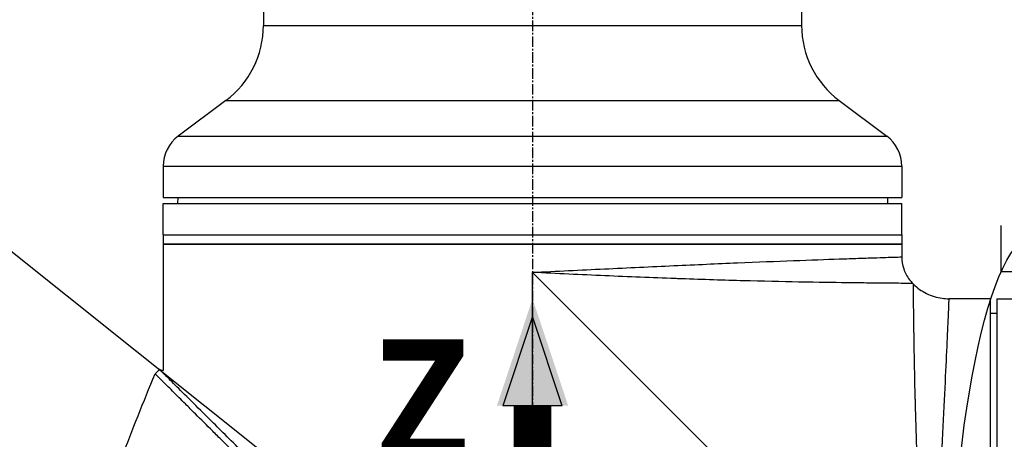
# Model space of a CAD drawing. Header units: millimetres. Extents: x 0 to 4378, y 0 to 2397.
# Tile 184 of 256: x 1382 to 1539, y 706 to 773. Entities that reach past the tile are written whole.
import ezdxf

# ---------------------------------------------------------------- set-up
doc = ezdxf.new("R2010")
doc.units = ezdxf.units.MM
doc.header["$LTSCALE"] = 0.2
doc.linetypes.add('CENTER2', pattern=[1.125, 0.75, -0.125, 0.125, -0.125])
for name, color, linetype in [('02_Center Line', 1, 'CENTER2'), ('07_Special Line2', 76, 'Continuous'), ('12_Before Rev.Num.', 5, 'Continuous'), ('13_After Rev.Num.', 6, 'Continuous')]:
    doc.layers.add(name, color=color, linetype=linetype)
doc.layers.add('14_Mark', color=7, linetype='Continuous', true_color=0xe03c31)
doc.styles.add('Rainbow-4.0 Style', font='malgunsl.ttf')
doc.styles.add('Rainbow-5.0 Style', font='malgunsl.ttf')
doc.dimstyles.new('Rainbow-4.0 Style', dxfattribs={"dimtxt": 3.5, "dimasz": 2.5, "dimexe": 1, "dimexo": 1, "dimgap": 1, "dimtad": 1, "dimdsep": 46, "dimtxsty": 'Rainbow-4.0 Style', "dimcen": 0, "dimclrd": 251, "dimclre": 251, "dimclrt": 7, "dimazin": 3, "dimtp": 0.1, "dimtm": 0.1, "dimtfac": 0.61, "dimtmove": 0, "dimatfit": 3, "dimfxl": 1, "dimlwd": -1, "dimlwe": -1, "dimarcsym": 1})
doc.dimstyles.new('Rainbow-5.0 Style', dxfattribs={"dimtxt": 4.5, "dimasz": 2.5, "dimexe": 1, "dimexo": 1, "dimgap": 1, "dimtad": 1, "dimdsep": 46, "dimtxsty": 'Rainbow-5.0 Style', "dimcen": 0, "dimclrd": 251, "dimclre": 251, "dimclrt": 7, "dimazin": 3, "dimtp": 0.1, "dimtm": 0.1, "dimtfac": 0.61, "dimtmove": 0, "dimatfit": 3, "dimfxl": 1, "dimlwd": -1, "dimlwe": -1, "dimarcsym": 1})

# ---------------------------------------------------------------- blocks, each defined once
blk = doc.blocks.new('A$Ce9bf501b')
for p, q in [((-191.4, 572.25), (-191.4, 271.9)), ((-105.4, 572.25), (-105.4, 271.9)), ((-191.4, 271.9), (-105.4, 271.9)), ((-197.4, 259.9), (-205, 254.2)), ((-197.4, 259.9), (-99.4, 259.9)), ((-99.4, 259.9), (-91.8, 254.2)), ((-205, 254.2), (-91.8, 254.2)), ((-207.4, 249.4), (-89.4, 249.4)), ((-207.4, 249.4), (-207.4, 244.4)), ((-89.4, 249.4), (-89.4, 244.4)), ((-207.4, 244.4), (-89.4, 244.4)), ((-205.1, 244.4), (-205.11, 243.4)), ((-91.7, 244.4), (-91.69, 243.4)), ((-207.4, 243.4), (-89.4, 243.4)), ((-207.4, 238.4), (-207.4, 243.4)), ((-89.4, 238.4), (-89.4, 243.4)), ((-207.4, 238.4), (-89.4, 238.4)), ((-207.4, 238.4), (-207.4, 236.9)), ((-207.4, 238.4), (-89.4, 238.4)), ((-89.4, 238.4), (-89.4, 236.9)), ((-89.4, 236.9), (-207.4, 236.9)), ((-207.4, 236.9), (-207.4, 233.9)), ((-207.4, 236.9), (-89.4, 236.9)), ((-89.4, 236.9), (-89.4, 234.89)), ((-93.4, 234.76), (-93.4, 234.76)), ((-207.4, 233.4), (-207.4, 216.73)), ((-148.4, 169.2), (-148.4, 232.4)), ((-148.4, 232.4), (-85.2, 169.2)), ((-87.64, 230.64), (-87.54, 230.54)), ((-78.7, 228.2), (-81.89, 228.2)), ((-75.2, 228.2), (-78.2, 228.2)), ((-75.2, 110.2), (-75.2, 228.2)), ((-74.2, 228.2), (-74.2, 110.2)), ((-74.2, 228.2), (-69.2, 228.2)), ((-75.2, 225.9), (-74.2, 225.91)), ((-208, 216.89), (-208.71, 216.18)), ((-208, 216.89), (-207.4, 216.73))]:
    blk.add_line(p, q)
for centre, radius, start, end in [((-206.4, 271.9), 15, 306.8699, 0), ((-90.4, 271.9), 15, 180, 233.1301), ((-201.4, 249.4), 6, 126.8699, 180), ((-95.4, 249.4), 6, 0, 53.1301)]:
    blk.add_arc(centre, radius, start, end)
for points, knots in [([(-148.4, 232.4), (-144.56, 232.59), (-140.68, 232.78), (-136.91, 232.97), (-135.03, 233.06), (-133.16, 233.15), (-131.31, 233.24), (-129.46, 233.32), (-127.62, 233.41), (-125.84, 233.49), (-122.27, 233.65), (-118.88, 233.8), (-115.67, 233.94), (-112.47, 234.07), (-109.43, 234.19), (-106.71, 234.29), (-103.99, 234.4), (-101.54, 234.48), (-99.38, 234.56), (-98.31, 234.6), (-97.3, 234.63), (-96.39, 234.66), (-95.48, 234.69), (-94.65, 234.72), (-93.92, 234.74), (-92.44, 234.79), (-91.31, 234.83), (-90.54, 234.85), (-89.78, 234.87), (-89.4, 234.89), (-89.4, 234.89), (-89.4, 234.89), (-89.4, 234.89), (-89.4, 234.89)], [0, 0, 0, 0, 0.0625, 0.0625, 0.0625, 0.0937607, 0.0937607, 0.0937607, 0.125, 0.125, 0.125, 0.1875, 0.1875, 0.1875, 0.25, 0.25, 0.25, 0.3125, 0.3125, 0.3125, 0.343762, 0.343762, 0.343762, 0.375, 0.375, 0.375, 0.437505, 0.437505, 0.437505, 0.4999997, 0.4999997, 0.4999997, 0.5000036, 0.5000036, 0.5000036, 0.5000036]), ([(-89.4, 234.89), (-89.4, 234.24), (-89.29, 233.58), (-88.88, 232.35), (-88.56, 231.76), (-88.01, 231.03), (-87.83, 230.83), (-87.64, 230.64)], [0, 0, 0, 0, 0.1944378, 0.1944378, 0.3894915, 0.3894915, 0.4694478, 0.4694478, 0.4694478, 0.4694478]), ([(-207.4, 233.9), (-207.4, 233.84), (-207.4, 233.79), (-207.4, 233.73), (-207.4, 233.68), (-207.4, 233.63), (-207.4, 233.59), (-207.4, 233.54), (-207.4, 233.51), (-207.4, 233.48), (-207.4, 233.45), (-207.4, 233.42), (-207.4, 233.41), (-207.4, 233.4), (-207.4, 233.4), (-207.4, 233.4), (-207.4, 233.4), (-207.4, 233.4), (-207.4, 233.4)], [0, 0, 0, 0, 0.1074676, 0.1074676, 0.1074676, 0.2149351, 0.2149351, 0.2149351, 0.3224051, 0.3224051, 0.3224051, 0.4298767, 0.4298767, 0.4298767, 0.5, 0.5, 0.5, 0.5001155, 0.5001155, 0.5001155, 0.5001155]), ([(-87.64, 230.64), (-87.64, 230.64), (-87.64, 230.64), (-87.64, 230.64), (-87.64, 230.64), (-88.05, 230.65), (-88.86, 230.65), (-89.65, 230.66), (-90.81, 230.67), (-92.3, 230.68), (-92.35, 230.68), (-92.39, 230.68), (-92.43, 230.68), (-93.21, 230.69), (-94.09, 230.7), (-95.05, 230.71), (-95.94, 230.72), (-96.92, 230.73), (-97.97, 230.74), (-98.05, 230.75), (-98.13, 230.75), (-98.21, 230.75), (-100.39, 230.78), (-102.84, 230.81), (-105.55, 230.86), (-105.66, 230.87), (-105.78, 230.87), (-105.89, 230.87), (-108.61, 230.92), (-111.64, 230.99), (-114.81, 231.07), (-114.94, 231.08), (-115.07, 231.08), (-115.2, 231.08), (-118.39, 231.17), (-121.74, 231.27), (-125.26, 231.4), (-125.38, 231.4), (-125.5, 231.41), (-125.62, 231.41), (-127.43, 231.48), (-129.3, 231.55), (-131.18, 231.62), (-133.06, 231.7), (-134.95, 231.78), (-136.85, 231.87), (-140.66, 232.04), (-144.53, 232.21), (-148.4, 232.4)], [0.5004051, 0.5004051, 0.5004051, 0.5004051, 0.5004089, 0.5004089, 0.5004089, 0.5636131, 0.5636131, 0.5636131, 0.625, 0.625, 0.625, 0.6267728, 0.6267728, 0.6267728, 0.658295, 0.658295, 0.658295, 0.6875, 0.6875, 0.6875, 0.6897468, 0.6897468, 0.6897468, 0.75, 0.75, 0.75, 0.7524879, 0.7524879, 0.7524879, 0.8125, 0.8125, 0.8125, 0.8149217, 0.8149217, 0.8149217, 0.875, 0.875, 0.875, 0.8770602, 0.8770602, 0.8770602, 0.9078721, 0.9078721, 0.9078721, 0.9384902, 0.9384902, 0.9384902, 1, 1, 1, 1]), ([(-85.2, 169.2), (-85.7, 177.03), (-86.16, 184.9), (-86.5, 192.16), (-86.51, 192.25), (-86.51, 192.34), (-86.52, 192.43), (-86.69, 195.98), (-86.83, 199.42), (-86.94, 202.69), (-87.06, 206.06), (-87.16, 209.18), (-87.23, 212.05), (-87.23, 212.14), (-87.24, 212.24), (-87.24, 212.34), (-87.31, 215.1), (-87.36, 217.65), (-87.4, 219.86), (-87.4, 219.93), (-87.4, 220), (-87.4, 220.07), (-87.44, 222.27), (-87.47, 224.15), (-87.49, 225.69), (-87.49, 225.72), (-87.49, 225.75), (-87.49, 225.79), (-87.51, 227.33), (-87.52, 228.53), (-87.53, 229.32), (-87.53, 229.33), (-87.53, 229.33), (-87.53, 229.34), (-87.54, 230.13), (-87.54, 230.54), (-87.54, 230.54), (-87.54, 230.54), (-87.54, 230.54), (-87.54, 230.54)], [0, 0, 0, 0, 0.1234682, 0.1234682, 0.1234682, 0.125, 0.125, 0.125, 0.1854836, 0.1854836, 0.1854836, 0.2478794, 0.2478794, 0.2478794, 0.25, 0.25, 0.25, 0.3106171, 0.3106171, 0.3106171, 0.3125, 0.3125, 0.3125, 0.3737034, 0.3737034, 0.3737034, 0.375, 0.375, 0.375, 0.4369794, 0.4369794, 0.4369794, 0.4375, 0.4375, 0.4375, 0.5, 0.5, 0.5, 0.5002553, 0.5002553, 0.5002553, 0.5002553]), ([(-87.54, 230.54), (-86.93, 229.93), (-86.21, 229.41), (-84.66, 228.65), (-83.81, 228.39), (-82.6, 228.22), (-82.24, 228.2), (-81.89, 228.2)], [0, 0, 0, 0, 0.2592614, 0.2592614, 0.5193326, 0.5193326, 0.6259312, 0.6259312, 0.6259312, 0.6259312]), ([(-81.89, 228.2), (-81.89, 228.2), (-81.9, 227.82), (-81.93, 227.07), (-81.96, 226.32), (-82.01, 225.19), (-82.08, 223.71), (-82.14, 222.23), (-82.22, 220.42), (-82.32, 218.28), (-82.42, 216.14), (-82.54, 213.66), (-82.68, 210.94), (-82.82, 208.22), (-82.97, 205.25), (-83.15, 202.03), (-83.33, 198.8), (-83.53, 195.39), (-83.75, 191.84), (-83.96, 188.3), (-84.2, 184.59), (-84.45, 180.78), (-84.69, 176.97), (-84.95, 173.04), (-85.2, 169.2)], [0.5001297, 0.5001297, 0.5001297, 0.5001297, 0.5624875, 0.5624875, 0.5624875, 0.6249765, 0.6249765, 0.6249765, 0.6874677, 0.6874677, 0.6874677, 0.7499624, 0.7499624, 0.7499624, 0.8124623, 0.8124623, 0.8124623, 0.8749687, 0.8749687, 0.8749687, 0.9375, 0.9375, 0.9375, 1, 1, 1, 1]), ([(-78.2, 228.2), (-78.26, 228.2), (-78.31, 228.2), (-78.37, 228.2), (-78.42, 228.2), (-78.47, 228.2), (-78.51, 228.2), (-78.56, 228.2), (-78.59, 228.2), (-78.62, 228.2), (-78.65, 228.2), (-78.68, 228.2), (-78.69, 228.2), (-78.7, 228.2), (-78.7, 228.2), (-78.7, 228.2), (-78.7, 228.2), (-78.7, 228.2), (-78.7, 228.2)], [0, 0, 0, 0, 0.1074676, 0.1074676, 0.1074676, 0.2149351, 0.2149351, 0.2149351, 0.3224051, 0.3224051, 0.3224051, 0.4298767, 0.4298767, 0.4298767, 0.5, 0.5, 0.5, 0.5001155, 0.5001155, 0.5001155, 0.5001155]), ([(-196.39, 203.92), (-196.4, 203.93), (-196.44, 203.97), (-196.53, 204.06), (-196.56, 204.09), (-196.66, 204.19), (-196.73, 204.26), (-196.93, 204.46), (-197.07, 204.59), (-197.46, 204.99), (-197.72, 205.25), (-198.5, 206.02), (-199, 206.52), (-200.47, 207.99), (-201.4, 208.91), (-202.83, 210.33), (-203.37, 210.87), (-204.55, 212.05), (-205.17, 212.66), (-206.03, 213.52), (-206.32, 213.81), (-206.73, 214.22), (-206.87, 214.35), (-207.14, 214.62), (-207.27, 214.75), (-207.68, 215.16), (-207.93, 215.41), (-208.32, 215.79), (-208.46, 215.94), (-208.66, 216.13), (-208.71, 216.18), (-208.71, 216.18)], [-1.6918166, -1.6918166, -1.6918166, -1.6918166, -1.685693, -1.685693, -1.6817249, -1.6817249, -1.6737888, -1.6737888, -1.6579164, -1.6579164, -1.6261739, -1.6261739, -1.5626748, -1.5626748, -1.4356975, -1.4356975, -1.3510339, -1.3510339, -1.2381853, -1.2381853, -1.1740219, -1.1740219, -1.139664, -1.139664, -1.1030566, -1.1030566, -1.0153848, -1.0153848, -0.9294611, -0.9294611, -0.844105, -0.844105, -0.844105, -0.844105]), ([(-121.07, 129.83), (-121.12, 129.87), (-121.52, 130.28), (-122.42, 131.19), (-122.76, 131.53), (-123.79, 132.56), (-124.48, 133.26), (-126.59, 135.37), (-128.02, 136.81), (-132.37, 141.18), (-135.37, 144.19), (-140.46, 149.29), (-142.52, 151.35), (-146.63, 155.47), (-148.16, 157.01), (-148.77, 157.62), (-148.87, 157.72), (-149.3, 158.16), (-149.62, 158.48), (-151.24, 160.1), (-152.54, 161.41), (-155.25, 164.14), (-156.65, 165.55), (-158.67, 167.58), (-159.27, 168.19), (-160.08, 169), (-160.26, 169.19), (-160.64, 169.57), (-160.84, 169.76), (-161.41, 170.34), (-161.82, 170.75), (-162.99, 171.92), (-163.74, 172.68), (-166.28, 175.22), (-168.06, 177.01), (-170.69, 179.64), (-171.56, 180.51), (-172.86, 181.82), (-173.3, 182.25), (-174.66, 183.61), (-175.56, 184.52), (-177.33, 186.29), (-178.18, 187.14), (-179.85, 188.81), (-180.67, 189.63), (-182.27, 191.23), (-183.05, 192.01), (-186.78, 195.74), (-189.63, 198.59), (-193.4, 202.34), (-194.48, 203.43), (-197.35, 206.29), (-199.04, 207.97), (-202.85, 211.76), (-204.72, 213.62), (-206.33, 215.23), (-206.62, 215.52), (-207.05, 215.95), (-207.22, 216.11), (-207.47, 216.36), (-207.56, 216.45), (-207.76, 216.65), (-207.85, 216.74), (-207.97, 216.86), (-208, 216.89), (-208, 216.89)], [0.000001, 0.000001, 0.000001, 0.000001, 0.020999, 0.020999, 0.03362, 0.03362, 0.058853, 0.058853, 0.10929, 0.10929, 0.210139, 0.210139, 0.277387, 0.277387, 0.343259, 0.343259, 0.357255, 0.357255, 0.400141, 0.400141, 0.572106, 0.572106, 0.758153, 0.758153, 0.839265, 0.839265, 0.865124, 0.865124, 0.885821, 0.885821, 0.936976, 0.936976, 1.031169, 1.031169, 1.255712, 1.255712, 1.367089, 1.367089, 1.423303, 1.423303, 1.543936, 1.543936, 1.662482, 1.662482, 1.779397, 1.779397, 1.892284, 1.892284, 2.327177, 2.327177, 2.51121, 2.51121, 2.83327, 2.83327, 3.318061, 3.318061, 3.439024, 3.439024, 3.529698, 3.529698, 3.597738, 3.597738, 3.699741, 3.699741, 3.801662, 3.801662, 3.801662, 3.801662])]:
    blk.add_open_spline(points, degree=3, knots=knots)
for points in [[(-87.54, 230.54), (-87.54, 230.54), (-87.54, 230.54), (-87.54, 230.54)], [(-81.89, 228.2), (-81.89, 228.2), (-81.89, 228.2), (-81.89, 228.2)], [(-214.06, 202.74), (-212.35, 207.25), (-210.56, 211.73), (-208.71, 216.18)]]:
    blk.add_open_spline(points, degree=3)
at = {"layer": '02_Center Line', "ltscale": 11.288275}
blk.add_line((-148.4, 823.84), (-148.4, 93.8), dxfattribs=at)
blk = doc.blocks.new('*D148')
at = {"color": 251, "linetype": 'ByBlock', "transparency": 16777216}
for p, q in [((1483.19, 1869.11), (1834.85, 1869.11)), ((1829.85, 681.61), (1829.85, 1856.61)), ((1617.14, 669.11), (1834.85, 669.11))]:
    blk.add_line(p, q, dxfattribs=at)
at = {"color": 251, "transparency": 16777216}
for points in [[(1827.77, 1856.61), (1831.94, 1856.61), (1829.85, 1869.11)], [(1827.77, 681.61), (1831.94, 681.61), (1829.85, 669.11)]]:
    blk.add_solid(points, dxfattribs=at)
at = {"layer": 'Defpoints', "color": 0, "transparency": 16777216}
for p in [(1478.19, 1869.11), (1829.85, 1869.11), (1612.14, 669.11)]:
    blk.add_point(p, dxfattribs=at)
at = {"color": 7, "transparency": 16777216, "insert": (1815.75, 1269.11), "char_height": 17.5, "attachment_point": 5, "rotation": 90, "style": 'Rainbow-4.0 Style'}
blk.add_mtext('1200', dxfattribs=at)
blk = doc.blocks.new('*D153')
at = {"color": 251, "linetype": 'ByBlock', "transparency": 16777216}
for p, q in [((1463.74, 947.56), (1463.74, 922.46)), ((1612.14, 724.67), (1612.14, 932.46)), ((1476.24, 927.46), (1599.64, 927.46))]:
    blk.add_line(p, q, dxfattribs=at)
at = {"color": 251, "transparency": 16777216}
for points in [[(1476.24, 929.54), (1476.24, 925.38), (1463.74, 927.46)], [(1599.64, 929.54), (1599.64, 925.38), (1612.14, 927.46)]]:
    blk.add_solid(points, dxfattribs=at)
at = {"layer": 'Defpoints', "color": 0, "transparency": 16777216}
for p in [(1463.74, 952.56), (1612.14, 927.46), (1612.14, 719.67)]:
    blk.add_point(p, dxfattribs=at)
at = {"color": 7, "transparency": 16777216, "insert": (1537.94, 941.56), "char_height": 17.5, "attachment_point": 5, "style": 'Rainbow-4.0 Style'}
blk.add_mtext('148.4', dxfattribs=at)
blk = doc.blocks.new('Blk$L1P0-3O23B')
for q in [(63.35, -1.67), (70.72, 5.7)]:
    blk.add_line((63.35, 5.7), q)
blk.add_ellipse((0, 0), major_axis=(69.35, 0), ratio=0.201954)
blk = doc.blocks.new('A$Cf3c49088')
at = {"layer": '07_Special Line2'}
blk.add_hatch(color=256, dxfattribs=at).paths.add_polyline_path([(49.16, 0), (34.9, 4.75), (34.9, -4.75)])
at = {"layer": '12_Before Rev.Num.'}
blk.add_hatch(color=256, dxfattribs=at).paths.add_polyline_path([(0, 49.16), (-4.75, 34.9), (4.75, 34.9)])
at = {"layer": '14_Mark'}
h = blk.add_hatch(color=256, dxfattribs=at)
h.dxf.hatch_style = 1
h.paths.add_polyline_path([(5, 0, 1), (-5, 0, 1)])
at = {"layer": '07_Special Line2'}
for p, q in [((34.9, -3.96), (34.9, 3.96)), ((46.78, 0), (34.9, 3.96)), ((34.9, -3.96), (46.78, 0))]:
    blk.add_line(p, q, dxfattribs=at)
at = {"layer": '07_Special Line2', "const_width": 5}
blk.add_lwpolyline([(34.9, 0), (0, 0)], dxfattribs=at)
at = {"layer": '12_Before Rev.Num.'}
for p, q in [((0, 46.78), (-3.96, 34.9)), ((3.96, 34.9), (0, 46.78)), ((3.96, 34.9), (-3.96, 34.9))]:
    blk.add_line(p, q, dxfattribs=at)
at = {"layer": '12_Before Rev.Num.', "const_width": 5}
blk.add_lwpolyline([(0, 34.9), (0, 0)], dxfattribs=at)
at = {"layer": '14_Mark'}
blk.add_circle((0, 0), 5, dxfattribs=at)
at = {"layer": '07_Special Line2', "insert": (34.53, -17.31), "char_height": 16, "attachment_point": 4, "style": 'Rainbow-5.0 Style'}
blk.add_mtext('{\\fMalgun Gothic Semilight|b1|i0|c129|p50;Y}', dxfattribs=at)
at = {"layer": '12_Before Rev.Num.', "insert": (-20.59, 35.73), "char_height": 16, "attachment_point": 4, "style": 'Rainbow-5.0 Style'}
blk.add_mtext('{\\fMalgun Gothic Semilight|b1|i0|c129|p50;Z}', dxfattribs=at)
at = {"layer": '14_Mark', "insert": (-17.84, -15.46), "char_height": 16, "attachment_point": 4, "style": 'Rainbow-5.0 Style'}
blk.add_mtext('{\\fMalgun Gothic Semilight|b1|i0|c129|p50;1}', dxfattribs=at)

msp = doc.modelspace()

# ---------------------------------------------------------------- block references
msp.add_blockref('A$Ce9bf501b', (1612.144, 499.915))
at = {"xscale": 1.2, "yscale": 1.2, "zscale": 1.2}
msp.add_blockref('A$Cf3c49088', (1463.744, 669.116), dxfattribs=at)
at = {"layer": '13_After Rev.Num.', "rotation": 90}
msp.add_blockref('Blk$L1P0-3O23B', (1544.352, 669.112), dxfattribs=at)

# ---------------------------------------------------------------- dimensions: what is measured, and where the dimension line sits
dim = msp.add_linear_dim(base=(1829.854, 1869.115), p1=(1612.144, 669.115), p2=(1478.192, 1869.115), angle=90, dimstyle='Rainbow-4.0 Style', override={"dimscale": 5})
dim.commit()
dim.dimension.update_dxf_attribs({"geometry": '*D148', "text_midpoint": (1815.753, 1269.115)})
dim = msp.add_linear_dim(base=(1612.144, 927.458), p1=(1463.744, 952.565), p2=(1612.144, 719.668), dimstyle='Rainbow-4.0 Style', override={"dimscale": 5})
dim.commit()
dim.dimension.update_dxf_attribs({"geometry": '*D153', "text_midpoint": (1537.944, 941.559)})

# ---------------------------------------------------------------- leaders
at = {"annotation_type": 0, "has_hookline": 1, "hookline_direction": 1, "text_width": 145.327}
msp.add_leader([(1463.745, 669.115), (1338.752, 768.946), (1326.252, 768.946)], dimstyle='Rainbow-5.0 Style', override={"dimscale": 5, "dimgap": 1, "dimtad": 1}, dxfattribs=at)

doc.saveas('drawing.dxf')
